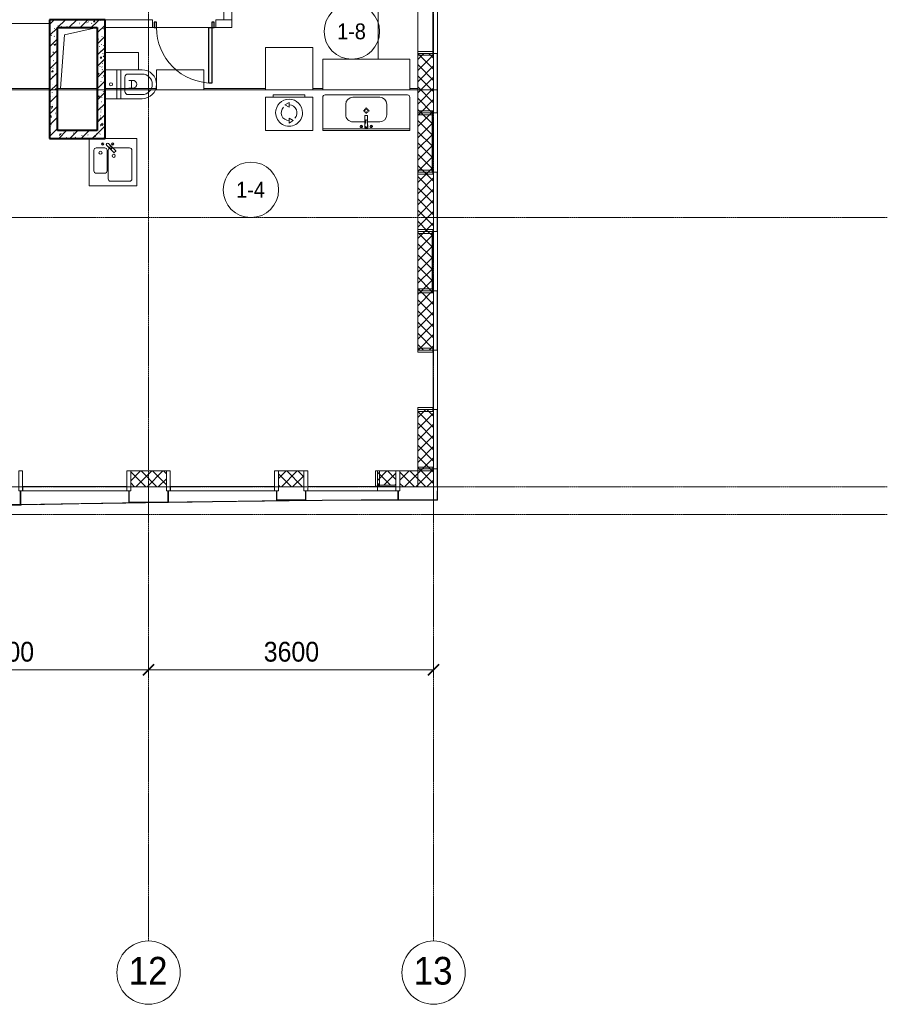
# Model space of a CAD drawing. Header units: millimetres. Extents: x 5617 to 113704, y 7718 to 156189.
# Tile 36 of 48: x 69747 to 80704, y 53364 to 65800. Entities that reach past the tile are written whole.
import ezdxf

# ---------------------------------------------------------------- set-up
doc = ezdxf.new("R2010")
doc.units = ezdxf.units.MM
doc.linetypes.add('ADSK_Линия сетки', pattern=[25, 20, -2.5, 0, -2.5])
doc.linetypes.add('Линия сетки', pattern=[25, 20, -2.5, 0, -2.5])
for name, color, linetype, lineweight in [('Двери', 7, 'Continuous', 18), ('Импосты витража', 7, 'Continuous', 18), ('Колонны', 7, 'Continuous', 18), ('Марки помещений', 7, 'Continuous', 20), ('Мебель', 7, 'Continuous', 18), ('Оси', 7, 'Continuous', 9), ('Панели витража', 7, 'Continuous', 18), ('Перекрытия', 7, 'Continuous', 18), ('Размеры', 7, 'Continuous', 9), ('Размеры-100', 7, 'Continuous', 9), ('Сантехнические приборы', 7, 'Continuous', 18), ('Стены', 7, 'Continuous', 18), ('Стены разрез', 7, 'Continuous', 40), ('Стены штриховка', 7, 'Continuous', 40), ('Форма', 7, 'Continuous', 18), ('Формообразующий элемент-перекрытие', 7, 'Continuous', 18), ('Электрооборудование', 7, 'Continuous', 18)]:
    doc.layers.add(name, color=color, linetype=linetype, lineweight=lineweight)
doc.styles.add('Arial', font='arial.ttf', dxfattribs={"width": 0.9, "height": 250})
doc.styles.add('Arial_1', font='arial.ttf', dxfattribs={"width": 0.9, "height": 350})
doc.styles.add('Arial_3', font='arial.ttf', dxfattribs={"width": 0.9, "height": 200})
doc.dimstyles.new('Основной_2_5_мм', dxfattribs={"dimscale": 304.8, "dimtxt": 255.06485, "dimasz": 0.463911, "dimexe": 0.492126, "dimexo": 0.492126, "dimgap": 0.098425, "dimtad": 1, "dimdec": 0, "dimdsep": 46, "dimtxsty": 'Arial', "dimblk1": 'OBLIQUE', "dimblk2": 'OBLIQUE', "dimsah": 1, "dimcen": 0.09, "dimdle": 0.492126, "dimazin": 2, "dimtfac": 1, "dimtdec": 4, "dimtix": 1, "dimtmove": 0, "dimatfit": 3, "dimfxl": 1, "dimtvp": 1, "dimtolj": 1, "dimtzin": 0, "dimlwd": 20, "dimlwe": 20, "dimarcsym": 2})
pattern_1 = [(50, (0, 0), (218.62117, -19.1268), [22.86, -251.46]), (355, (0, 0), (-42.2919, 229.2684), [18.288, -201.168]), (100.451, (18.22, -1.6), (176.3311, 210.13963), [19.428, -213.708]), (46.184, (0, 60.96), (325.29495, -50.4516), [34.29, -377.19]), (96.636, (27.1, 56.76), (284.883, 296.9127), [29.142, -320.562]), (351.184, (0, 60.96), (284.8858, 296.9107), [27.432, -301.752]), (21, (30.48, 45.72), (181.93753, -122.71832), [22.86, -251.46]), (326, (30.48, 45.72), (74.1622, 221.0262), [18.288, -201.168]), (71.451, (45.64, 35.5), (256.10035, 98.30526), [19.428, -213.708]), (37.5, (0, 0), (3.70639, 101.465895), [3.353, -195.377, 3.353, -200.863, -201.93]), (37.5, (0, 0), (3.70639, 101.465895), [-402.946, 3.353, -198.577]), (7.5, (0, 0), (80.18358, 120.21653), [3.353, -113.081, 3.353, -190.805, -76.962]), (7.5, (0, 0), (80.18358, 120.21653), [-310.591, 3.353, -73.609]), (327.5, (-67.97, 0), (162.70865, -6.87497), [3.353, -72.847, 3.353, -234.391, -315.468]), (327.5, (-67.97, 0), (162.70865, -6.87497), [-313.944, 3.353, -312.115]), (317.5, (-98.45, 0), (177.75468, 30.51183), [3.353, -95.707, 3.353, -154.534, -224.028]), (317.5, (-98.45, 0), (177.75468, 30.51183), [-256.946, 3.353, -220.675])]
pattern_2 = [(45, (0, 0), (-70.71068, 70.71068), [])]
pattern_3 = [(45, (0, 0), (-70.71068, 70.71068), []), (135, (0, 0), (-70.71068, -70.71068), [])]

# ---------------------------------------------------------------- blocks, each defined once
blk = doc.blocks.new('MR_Зона обслуживания - MR_Зона обслуживания-V2-МКСС_K1_L02_4_800_')
at = {"layer": 'Мебель', "color": 254, "lineweight": 9, "true_color": 0xcccccc}
for p, q in [((61, 600), (-182, 600)), ((-182, 600), (-182, 0)), ((-182, 0), (61, 0))]:
    blk.add_line(p, q, dxfattribs=at)
blk = doc.blocks.new('MR_Зона обслуживания - MR_Зона обслуживания-2560089-МКСС_K1_L02_4_800_')
at = {"layer": 'Мебель', "color": 254, "lineweight": 9, "true_color": 0xcccccc}
for p, q in [((-550, -67), (-550, -450)), ((550, -450), (550, -67)), ((-550, -450), (550, -450))]:
    blk.add_line(p, q, dxfattribs=at)
blk = doc.blocks.new('MR_Зона обслуживания - MR_Зона обслуживания-2560084-МКСС_K1_L02_4_800_')
at = {"layer": 'Мебель', "color": 254, "lineweight": 9, "true_color": 0xcccccc}
for p, q in [((108.75, 425), (-108.75, 425)), ((-108.75, 425), (-108.75, 0)), ((108.75, 0), (108.75, 425))]:
    blk.add_line(p, q, dxfattribs=at)
blk = doc.blocks.new('MR_Зона обслуживания - MR_Зона обслуживания-2560093-МКСС_K1_L02_4_800_')
at = {"layer": 'Мебель', "color": 254, "lineweight": 9, "true_color": 0xcccccc}
for p, q in [((-300, -47), (-300, -580)), ((300, -580), (300, -47)), ((-300, -580), (300, -580))]:
    blk.add_line(p, q, dxfattribs=at)
blk = doc.blocks.new('A_DOR_Door - Вн_3_Одинарная_800x2100-2782840-МКСС_K1_L02_4_800_')
at = {"layer": 'Двери', "color": 254, "lineweight": 30, "true_color": 0xcccccc}
for p, q in [((-350, 50), (-350, 750)), ((-350, 750), (-310, 750)), ((-350, 50), (-350, 750)), ((-310, 750), (-310, 50)), ((-380, 50), (-380, -20)), ((-350, 50), (-380, 50)), ((-310, 50), (-350, 50)), ((-350, -20), (-350, 50)), ((380, 50), (350, 50)), ((350, 50), (350, -20)), ((380, -20), (380, 50)), ((-380, -20), (-350, -20)), ((350, -20), (380, -20))]:
    blk.add_line(p, q, dxfattribs=at)
at = {"layer": 'Двери', "color": 254, "lineweight": 9, "true_color": 0xe5e5e5}
blk.add_arc((-350, 50), 700, 360, 90, dxfattribs=at)
blk = doc.blocks.new('MR_Унитаз напольный - Санузел с ванной-2560082-МКСС_K1_L02_4_800_')
at = {"layer": 'Сантехнические приборы', "color": 253, "true_color": 0xaaaaaa}
for p, q in [((-182.5, 0), (-182.5, 267.5)), ((-130, 267.5), (-130, 90)), ((130, 90), (130, 267.5)), ((182.5, 267.5), (182.5, 0)), ((-50, 150), (-50, 100)), ((-50, 135), (50, 135)), ((50, 100), (50, 150)), ((182.5, 0), (-182.5, 0)), ((-182.5, -50), (-182.5, 0)), ((-182.5, 0), (182.5, 0)), ((-90, 50), (90, 50)), ((182.5, 0), (182.5, -50)), ((-182.5, -50), (182.5, -50)), ((-182.5, -200), (-182.5, -50)), ((182.5, -50), (-182.5, -50)), ((182.5, -50), (182.5, -200)), ((182.5, -200), (-182.5, -200))]:
    blk.add_line(p, q, dxfattribs=at)
for centre, radius, start, end in [((0, 267.5), 182.5, 0, 180), ((0, 267.5), 130, 360, 180), ((0, 150), 50, 360, 180), ((-90, 90), 40, 180, 270), ((90, 90), 40, 270, 360), ((0, -125), 20, 360, 180), ((0, -125), 20, 180, 360)]:
    blk.add_arc(centre, radius, start, end, dxfattribs=at)
blk = doc.blocks.new('MR_Тумба-Умывальник с зеркалом - Тумба-умывальник_1100-2560088-МКСС_K1_L02_4_800_')
at = {"layer": 'Сантехнические приборы', "color": 253, "true_color": 0xaaaaaa}
for p, q in [((-550, 0), (-550, -420)), ((550, 0), (-550, 0)), ((550, -420), (550, 0)), ((-550, -20), (550, -20)), ((-17, -110), (-170, -110)), ((-70, -40), (-56, -66)), ((20, -33), (-20, -33)), ((-20, -33), (-20, -73)), ((-20, -73), (-17, -73)), ((-17, -60), (-17, -73)), ((-17, -73), (-17, -188)), ((17, -73), (17, -60)), ((17, -188), (17, -73)), ((17, -73), (20, -73)), ((170, -110), (17, -110)), ((20, -73), (20, -33)), ((70, -40), (56, -66)), ((-260, -200), (-260, -330)), ((-14, -191), (14, -191)), ((0, -210), (0, -240)), ((260, -330), (260, -200)), ((-10, -250), (-40, -250)), ((0, -290), (0, -260)), ((40, -250), (10, -250)), ((-520, -450), (520, -450)), ((-170, -420), (170, -420))]:
    blk.add_line(p, q, dxfattribs=at)
for centre, radius, start, end in [((-170, -200), 90, 90, 180), ((-63, -53), 15, 360, 180), ((-63, -53), 15, 180, 360), ((0, -60), 17, 360, 180), ((-218, -130), 209, 1.5946, 15.8177), ((0, -124), 9.19, 180, 360), ((218, -130), 209, 164.1823, 178.4054), ((63, -53), 15, 360, 180), ((63, -53), 15, 180, 360), ((170, -200), 90, 360, 90), ((0, -250), 25, 0, 180), ((-14, -188), 3, 180, 270), ((-14, -188), 3, 195, 255), ((14, -188), 3, 270, 0), ((14, -188), 3, 285, 345), ((-170, -330), 90, 180, 270), ((0, -250), 25, 180, 0), ((170, -330), 90, 270, 360), ((-520, -420), 30, 180, 270), ((520, -420), 30, 270, 360)]:
    blk.add_arc(centre, radius, start, end, dxfattribs=at)
blk = doc.blocks.new('MR_Стиральная машина - Стиральная машина_450-2498975-МКСС_K1_L02_4_800_')
at = {"layer": 'Электрооборудование', "color": 253, "true_color": 0xaaaaaa}
for p, q in [((300, 0), (-300, 0)), ((-300, 0), (-300, -420)), ((300, -420), (300, 0)), ((0, -95), (-52, -125)), ((0, -155), (0, -95)), ((-52, -125), (0, -155)), ((0, -295), (0, -355)), ((52, -325), (0, -295)), ((0, -355), (52, -325)), ((-300, -420), (300, -420)), ((-200, -420), (-200, -450)), ((-200, -450), (200, -450)), ((200, -450), (200, -420))]:
    blk.add_line(p, q, dxfattribs=at)
for radius, start, end in [(170, 360, 180), (170, 180, 360), (100, 135, 270), (100, 315, 90)]:
    blk.add_arc((0, -225), radius, start, end, dxfattribs=at)
blk = doc.blocks.new('MR_Мойка - Кухонная мойка-2498983-МКСС_K1_L02_4_800_')
at = {"layer": 'Сантехнические приборы', "color": 253, "true_color": 0xaaaaaa}
for p, q in [((-300, 50), (-300, -550)), ((-300, 50), (-300, -550)), ((300, 50), (-300, 50)), ((300, -550), (300, 50)), ((-240, -100), (-240, -360)), ((-104, -70), (-210, -70)), ((-137, -7), (-123, -33)), ((-79, -39), (-70, -48)), ((-74, -360), (-74, -100)), ((-70, -48), (11, -129)), ((-60, -100), (-60, -460)), ((-46, -24), (-55, -15)), ((35, -105), (-46, -24)), ((3, -7), (-11, -33)), ((210, -70), (0, -70)), ((16, -129), (35, -110)), ((240, -460), (240, -100)), ((-210, -390), (-104, -390)), ((-30, -490), (210, -490)), ((-300, -550), (300, -550))]:
    blk.add_line(p, q, dxfattribs=at)
for centre, radius, start, end in [((-210, -100), 30, 90, 180), ((-157, -130), 20, 360, 180), ((-130, -20), 15, 360, 180), ((-130, -20), 15, 180, 360), ((-104, -100), 30, 360, 90), ((-67, -27), 17, 45, 225), ((-171, -230), 209, 46.5946, 60.8177), ((-30, -100), 30, 118.5511, 180), ((136, 78), 209, 209.1823, 223.4054), ((-22, -72), 9.19, 225, 45), ((-4, -20), 15, 360, 180), ((-4, -20), 15, 180, 360), ((33, -107), 3, 315, 45), ((33, -107), 3, 315, 45), ((210, -100), 30, 360, 90), ((-157, -130), 20, 180, 360), ((10, -170), 20, 360, 180), ((10, -170), 20, 180, 360), ((14, -127), 3, 225, 315), ((14, -127), 3, 225, 315), ((-210, -360), 30, 180, 270), ((-104, -360), 30, 270, 360), ((-30, -460), 30, 180, 270), ((210, -460), 30, 270, 360)]:
    blk.add_arc(centre, radius, start, end, dxfattribs=at)
blk = doc.blocks.new('135_SLK_K1_AR_rvt-1-МКСС_K1_L02_4_800_')
at = {"layer": 'Стены разрез', "lineweight": 9, "true_color": 0xcccccc}
h = blk.add_hatch(dxfattribs=at)
h.set_pattern_fill('FP_1', color=254, style=0, pattern_type=2)
h.set_pattern_definition(pattern_1)
h.paths.add_polyline_path([(53300, 65700), (53300, 65800), (52700, 65800), (52700, 65700), (52800, 65700)])
h = blk.add_hatch(dxfattribs=at)
h.set_pattern_fill('FP_2', color=254, style=0, pattern_type=2)
h.set_pattern_definition(pattern_2)
h.paths.add_polyline_path([(53300, 65700), (53300, 65800), (52700, 65800), (52700, 65700), (52800, 65700)])
h = blk.add_hatch(dxfattribs=at)
h.set_pattern_fill('FP_1', color=254, style=0, pattern_type=2)
h.set_pattern_definition(pattern_1)
h.paths.add_polyline_path([(53357, 64300), (53400, 64300), (53400, 65800), (53300, 65800), (53300, 64300), (53356, 64300)])
h = blk.add_hatch(dxfattribs=at)
h.set_pattern_fill('FP_2', color=254, style=0, pattern_type=2)
h.set_pattern_definition(pattern_2)
h.paths.add_polyline_path([(53357, 64300), (53400, 64300), (53400, 65800), (53300, 65800), (53300, 64300), (53356, 64300)])
h = blk.add_hatch(dxfattribs=at)
h.set_pattern_fill('FP_1', color=254, style=0, pattern_type=2)
h.set_pattern_definition(pattern_1)
h.paths.add_polyline_path([(52800, 64300), (52800, 65700), (52700, 65700), (52700, 64300)])
h = blk.add_hatch(dxfattribs=at)
h.set_pattern_fill('FP_2', color=254, style=0, pattern_type=2)
h.set_pattern_definition(pattern_2)
h.paths.add_polyline_path([(52800, 64300), (52800, 65700), (52700, 65700), (52700, 64300)])
h = blk.add_hatch(dxfattribs=at)
h.set_pattern_fill('FP_1', color=254, style=0, pattern_type=2)
h.set_pattern_definition(pattern_1)
h.paths.add_polyline_path([(53260, 64300), (53300, 64300), (53300, 64400), (52800, 64400), (52800, 64300), (53214, 64300)])
h = blk.add_hatch(dxfattribs=at)
h.set_pattern_fill('FP_2', color=254, style=0, pattern_type=2)
h.set_pattern_definition(pattern_2)
h.paths.add_polyline_path([(53260, 64300), (53300, 64300), (53300, 64400), (52800, 64400), (52800, 64300), (53214, 64300)])
at = {"color": 254, "lineweight": 18, "true_color": 0xcccccc}
for p, q in [((52887, 65608), (53300, 65700)), ((52838, 64930), (52887, 65608))]:
    blk.add_line(p, q, dxfattribs=at)
at = {"layer": 'Перекрытия', "color": 254, "true_color": 0xcccccc}
for p, q in [((56850, 65300), (56850, 66800)), ((54020, 65700), (54000, 65700)), ((54000, 65700), (54020, 65700)), ((54710, 65700), (54050, 65700)), ((54050, 65700), (54710, 65700)), ((54800, 65700), (54780, 65700)), ((54780, 65700), (54800, 65700))]:
    blk.add_line(p, q, dxfattribs=at)
at = {"layer": 'Стены', "color": 254, "true_color": 0xcccccc}
for p, q in [((54900, 65800), (54900, 67170)), ((55000, 67170), (55000, 65800)), ((53400, 65800), (54000, 65800)), ((54000, 65700), (54000, 65800)), ((54800, 65800), (55000, 65800)), ((54800, 65800), (54800, 65700)), ((55000, 65800), (54900, 65800)), ((55000, 65700), (55000, 65800)), ((52700, 65750), (49850, 65750)), ((49850, 65750), (52700, 65750)), ((54000, 65700), (53400, 65700)), ((55000, 65700), (54800, 65700))]:
    blk.add_line(p, q, dxfattribs=at)
at = {"layer": 'Стены разрез', "color": 254, "true_color": 0xcccccc}
for p, q in [((53300, 65800), (52700, 65800)), ((52700, 65800), (52700, 65700)), ((53400, 65800), (53300, 65800)), ((53400, 64300), (53400, 65800)), ((52700, 65700), (52700, 64300)), ((52800, 65700), (53300, 65700)), ((52800, 64400), (52800, 65700)), ((53300, 65700), (53300, 64400)), ((52700, 64300), (52800, 64300)), ((53300, 64400), (52800, 64400)), ((52800, 64300), (53300, 64300)), ((53300, 64300), (53400, 64300))]:
    blk.add_line(p, q, dxfattribs=at)
at = {"layer": 'Двери', "color": 254, "lineweight": 18, "true_color": 0xcccccc, "rotation": 180}
blk.add_blockref('A_DOR_Door - Вн_3_Одинарная_800x2100-2782840-МКСС_K1_L02_4_800_', (54400, 65750), dxfattribs=at)
at = {"layer": 'Мебель', "color": 254, "lineweight": 18, "true_color": 0xcccccc}
for name, p, rotation in [('MR_Зона обслуживания - MR_Зона обслуживания-2560093-МКСС_K1_L02_4_800_', (55725, 64870), 180), ('MR_Зона обслуживания - MR_Зона обслуживания-2560084-МКСС_K1_L02_4_800_', (53400, 65275), 269.9999999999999), ('MR_Зона обслуживания - MR_Зона обслуживания-2560089-МКСС_K1_L02_4_800_', (56700, 64850), 180), ('MR_Зона обслуживания - MR_Зона обслуживания-V2-МКСС_K1_L02_4_800_', (54050, 64984), 269.9999999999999)]:
    blk.add_blockref(name, p, dxfattribs=dict(at, rotation=rotation))
at = {"layer": 'Сантехнические приборы', "color": 253, "lineweight": 18, "true_color": 0xaaaaaa}
for name, p, rotation in [('MR_Унитаз напольный - Санузел с ванной-2560082-МКСС_K1_L02_4_800_', (53600, 64984), 269.9999999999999), ('MR_Тумба-Умывальник с зеркалом - Тумба-умывальник_1100-2560088-МКСС_K1_L02_4_800_', (56700, 64400), 180)]:
    blk.add_blockref(name, p, dxfattribs=dict(at, rotation=rotation))
blk.add_blockref('MR_Мойка - Кухонная мойка-2498983-МКСС_K1_L02_4_800_', (53500, 64250), dxfattribs=at)
at = {"layer": 'Электрооборудование', "color": 253, "lineweight": 18, "true_color": 0xaaaaaa, "rotation": 180}
blk.add_blockref('MR_Стиральная машина - Стиральная машина_450-2498975-МКСС_K1_L02_4_800_', (55725, 64400), dxfattribs=at)
blk = doc.blocks.new('Rectangular Mullion - R_InvisibleFrame_50Wx250H-6862386-МКСС_K1_L02_4_800_')
at = {"layer": 'Импосты витража', "color": 254, "lineweight": 5, "true_color": 0xcccccc}
for p, q in [((-25, 60), (-25, 250)), ((-25, 250), (25, 250)), ((25, 250), (25, 60)), ((25, 60), (-25, 60))]:
    blk.add_line(p, q, dxfattribs=at)
blk = doc.blocks.new('Rectangular Mullion - R_InvisibleFrame_50Wx250H-6862383-МКСС_K1_L02_4_800_')
at = {"layer": 'Импосты витража', "color": 254, "lineweight": 5, "true_color": 0xcccccc}
for p, q in [((57350.002103, 66100), (57350.002103, 65400)), ((57540.002103, 66100), (57540.002103, 65400))]:
    blk.add_line(p, q, dxfattribs=at)
blk = doc.blocks.new('System Panel - A_PAN_Glass_Окно-6862494-МКСС_K1_L02_4_800_')
at = {"layer": 'Панели витража', "color": 254, "lineweight": 5, "true_color": 0xcccccc}
for p, q in [((375, 0), (-375, 0)), ((-375, 0), (-375, -55)), ((-375, -55), (375, -55)), ((375, -55), (375, 0))]:
    blk.add_line(p, q, dxfattribs=at)
blk = doc.blocks.new('System Panel - A_PAN_Glass-7449969-МКСС_K1_L02_4_800_')
at = {"layer": 'Панели витража', "color": 254, "lineweight": 5, "true_color": 0xcccccc}
for p, q in [((440, 0), (-440, 0)), ((-440, 0), (-440, -55)), ((440, -55), (440, 0)), ((-440, -55), (440, -55))]:
    blk.add_line(p, q, dxfattribs=at)
blk = doc.blocks.new('Rectangular Mullion - R_InvisibleFrame_50Wx250H-7449964-МКСС_K1_L02_4_800_')
at = {"layer": 'Импосты витража', "color": 254, "lineweight": 5, "true_color": 0xcccccc}
for p, q in [((-25, 60), (-25, 250)), ((-25, 250), (25, 250)), ((25, 250), (25, 60)), ((25, 60), (-25, 60))]:
    blk.add_line(p, q, dxfattribs=at)
blk = doc.blocks.new('System Panel - A_PAN_Glass-7449970-МКСС_K1_L02_4_800_')
at = {"layer": 'Панели витража', "color": 254, "lineweight": 5, "true_color": 0xcccccc}
for p, q in [((657.5, 0), (-657.5, 0)), ((-657.5, 0), (-657.5, -55)), ((657.5, -55), (657.5, 0)), ((-657.5, -55), (657.5, -55))]:
    blk.add_line(p, q, dxfattribs=at)
blk = doc.blocks.new('Rectangular Mullion - R_StandardFrame_50Wx250H-V22-МКСС_K1_L02_4_800_')
at = {"layer": 'Импосты витража', "color": 254, "lineweight": 5, "true_color": 0xcccccc}
for p, q in [((-25, 0), (-25, 250)), ((-25, 250), (25, 250)), ((25, 250), (25, 0)), ((0, 0), (-25, 0)), ((25, 0), (5, 0))]:
    blk.add_line(p, q, dxfattribs=at)
blk = doc.blocks.new('Rectangular Mullion - R_StandardFrame_50Wx250H-7449967-МКСС_K1_L02_4_800_')
at = {"layer": 'Импосты витража', "color": 254, "lineweight": 5, "true_color": 0xcccccc}
for p, q in [((-25, 0), (-25, 250)), ((-25, 250), (25, 250)), ((25, 250), (25, 0)), ((-5, 0), (-25, 0)), ((25, 0), (0, 0))]:
    blk.add_line(p, q, dxfattribs=at)
blk = doc.blocks.new('A_SLK_PAN_Type1 - Прямой тип панели-6617300-МКСС_K1_L02_4_800_')
at = {"layer": 'Колонны', "color": 254, "lineweight": 5, "true_color": 0xcccccc}
for p, q in [((-245, 0), (-250, 0)), ((-250, 0), (-250, -150)), ((-245, -145), (-245, 0)), ((245, 0), (245, -145)), ((250, 0), (245, 0)), ((250, -150), (250, 0)), ((-250, -150), (250, -150)), ((245, -145), (-245, -145))]:
    blk.add_line(p, q, dxfattribs=at)
blk = doc.blocks.new('A_SLK_PAN_Type1 - Прямой тип панели-6054273-МКСС_K1_L02_4_800_')
at = {"layer": 'Колонны', "color": 254, "lineweight": 5, "true_color": 0xcccccc}
for p, q in [((-245, 0), (-250, 0)), ((-250, 0), (-250, -120)), ((-245, -115), (-245, 0)), ((245, 0), (245, -115)), ((250, 0), (245, 0)), ((250, -120), (250, 0)), ((-250, -120), (250, -120)), ((245, -115), (-245, -115))]:
    blk.add_line(p, q, dxfattribs=at)
blk = doc.blocks.new('A_SLK_PAN_Type1 - Прямой тип панели-6617306-МКСС_K1_L02_4_800_')
at = {"layer": 'Колонны', "color": 254, "lineweight": 5, "true_color": 0xcccccc}
for p, q in [((-180, 0), (-185, 0)), ((-185, 0), (-185, -180)), ((-180, -175), (-180, 0)), ((180, 0), (180, -175)), ((185, 0), (180, 0)), ((185, -180), (185, 0)), ((-185, -180), (185, -180)), ((180, -175), (-180, -175))]:
    blk.add_line(p, q, dxfattribs=at)
blk = doc.blocks.new('A_SLK_PAN_Type1 - Прямой тип панели-6617307-МКСС_K1_L02_4_800_')
at = {"layer": 'Колонны', "color": 254, "lineweight": 5, "true_color": 0xcccccc}
for p, q in [((-180, 0), (-185, 0)), ((-185, 0), (-185, -120)), ((-180, -115), (-180, 0)), ((180, 0), (180, -115)), ((185, 0), (180, 0)), ((185, -120), (185, 0)), ((-185, -120), (185, -120)), ((180, -115), (-180, -115))]:
    blk.add_line(p, q, dxfattribs=at)
blk = doc.blocks.new('A_OGR_PAN_Отлив - A_OGR_PAN_Отлив-5583344-МКСС_K1_L02_4_800_')
at = {"layer": 'Колонны', "color": 254, "lineweight": 5, "true_color": 0xcccccc}
blk.add_line((313, 120), (-582, 120), dxfattribs=at)
blk = doc.blocks.new('Rectangular Mullion - R_StandardFrame_50Wx250H-V42-МКСС_K1_L02_4_800_')
at = {"layer": 'Импосты витража', "color": 254, "lineweight": 5, "true_color": 0xcccccc}
for p, q in [((-25, 0), (-25, 250)), ((-25, 250), (25, 250)), ((25, 250), (25, 0)), ((-5, 0), (-25, 0)), ((25, 0), (0, 0))]:
    blk.add_line(p, q, dxfattribs=at)
blk = doc.blocks.new('135_SLK_K1_AR_FCD_rvt-1-МКСС_K1_L02_4_800_')
at = {"layer": 'Стены разрез', "lineweight": 5, "true_color": 0xcccccc}
h = blk.add_hatch(dxfattribs=at)
h.set_pattern_fill('FP_4', color=254, style=0, pattern_type=2)
h.set_pattern_definition(pattern_3)
h.paths.add_polyline_path([(57352, 64625), (57550, 64625), (57550, 65375), (57350, 65375), (57350, 64625)])
h = blk.add_hatch(dxfattribs=at)
h.set_pattern_fill('FP_4', color=254, style=0, pattern_type=2)
h.set_pattern_definition(pattern_3)
h.paths.add_polyline_path([(57530, 63875), (57530, 64625), (57350, 64625), (57350, 63875)])
h = blk.add_hatch(dxfattribs=at)
h.set_pattern_fill('FP_4', color=254, style=0, pattern_type=2)
h.set_pattern_definition(pattern_3)
h.paths.add_polyline_path([(57550, 63125), (57550, 63875), (57350, 63875), (57350, 63125)])
h = blk.add_hatch(dxfattribs=at)
h.set_pattern_fill('FP_4', color=254, style=0, pattern_type=2)
h.set_pattern_definition(pattern_3)
h.paths.add_polyline_path([(57530, 62375), (57530, 63125), (57350, 63125), (57350, 62375)])
h = blk.add_hatch(dxfattribs=at)
h.set_pattern_fill('FP_4', color=254, style=0, pattern_type=2)
h.set_pattern_definition(pattern_3)
h.paths.add_polyline_path([(57350, 61625), (57550, 61625), (57550, 62375), (57350, 62375)])
h = blk.add_hatch(dxfattribs=at)
h.set_pattern_fill('FP_4', color=254, style=0, pattern_type=2)
h.set_pattern_definition(pattern_3)
h.paths.add_polyline_path([(57550, 60125), (57550, 60875), (57350, 60875), (57350, 60125)])
h = blk.add_hatch(dxfattribs=at)
h.set_pattern_fill('FP_4', color=254, style=0, pattern_type=2)
h.set_pattern_definition(pattern_3)
h.paths.add_polyline_path([(53725, 59900), (54175, 59900), (54175, 60100), (53725, 60100)])
h = blk.add_hatch(dxfattribs=at)
h.set_pattern_fill('FP_4', color=254, style=0, pattern_type=2)
h.set_pattern_definition(pattern_3)
h.paths.add_polyline_path([(55590, 59900), (55910, 59900), (55910, 60100), (55590, 60100)])
h = blk.add_hatch(dxfattribs=at)
h.set_pattern_fill('FP_4', color=254, style=0, pattern_type=2)
h.set_pattern_definition(pattern_3)
h.paths.add_polyline_path([(56840, 59920), (57075, 59920), (57075, 60100), (56840, 60100)])
h = blk.add_hatch(dxfattribs=at)
h.set_pattern_fill('FP_4', color=254, style=0, pattern_type=2)
h.set_pattern_definition(pattern_3)
h.paths.add_polyline_path([(57125, 59900), (57350, 59900), (57350, 60100), (57125, 60100)])
h = blk.add_hatch(dxfattribs=at)
h.set_pattern_fill('FP_4', color=254, style=0, pattern_type=2)
h.set_pattern_definition(pattern_3)
h.paths.add_polyline_path([(57550, 59900), (57550, 60125), (57350, 60125), (57350, 59900)])
at = {"layer": 'Стены разрез', "color": 254, "lineweight": 9, "true_color": 0xcccccc}
for p, q in [((57350, 65375), (57350, 64625)), ((57600, 65375), (57350, 65375)), ((57600, 64625), (57600, 65375)), ((57350, 64625), (57600, 64625)), ((57350, 64625), (57350, 63875)), ((57600, 64625), (57350, 64625)), ((57600, 63875), (57600, 64625)), ((57350, 63875), (57350, 63125)), ((57600, 63875), (57350, 63875)), ((57350, 63875), (57600, 63875)), ((57600, 63125), (57600, 63875)), ((57350, 63125), (57600, 63125)), ((57350, 63125), (57350, 62375)), ((57600, 63125), (57350, 63125)), ((57600, 62375), (57600, 63125)), ((57350, 62375), (57350, 61625)), ((57600, 62375), (57350, 62375)), ((57350, 62375), (57600, 62375)), ((57600, 61625), (57600, 62375)), ((57350, 61625), (57600, 61625)), ((57350, 60875), (57350, 60125)), ((57600, 60875), (57350, 60875)), ((57600, 60125), (57600, 60875)), ((54175, 60100), (53725, 60100)), ((53725, 60100), (53725, 59900)), ((54175, 59900), (54175, 60100)), ((55910, 60100), (55590, 60100)), ((55590, 60100), (55590, 59900)), ((55910, 59900), (55910, 60100)), ((57075, 60100), (56840, 60100)), ((56840, 60100), (56840, 59850)), ((57075, 59850), (57075, 60100)), ((57350, 60100), (57125, 60100)), ((57125, 60100), (57125, 59900)), ((57350, 60125), (57600, 60125)), ((57350, 60125), (57350, 60100)), ((57600, 60125), (57350, 60125)), ((57600, 59900), (57600, 60125)), ((53725, 59900), (54175, 59900)), ((55590, 59900), (55910, 59900)), ((56840, 59850), (57075, 59850)), ((57125, 59900), (57350, 59900)), ((57350, 59900), (57600, 59900))]:
    blk.add_line(p, q, dxfattribs=at)
at = {"layer": 'Стены штриховка', "color": 254, "lineweight": 9, "true_color": 0xcccccc}
for p, q in [((57550, 64625), (57550, 65375)), ((57595, 64625), (57595, 65375)), ((57530, 63875), (57530, 64625)), ((57545, 63875), (57545, 64625)), ((57550, 63125), (57550, 63875)), ((57595, 63125), (57595, 63875)), ((57530, 62375), (57530, 63125)), ((57545, 62375), (57545, 63125)), ((57550, 61625), (57550, 62375)), ((57595, 61625), (57595, 62375)), ((57550, 60125), (57550, 60875)), ((57595, 60125), (57595, 60875)), ((57350, 59900), (57350, 60100)), ((57350, 60100), (57350, 59900)), ((57550, 59900), (57550, 60125)), ((57595, 59900), (57595, 60125)), ((56840, 59920), (57075, 59920)), ((56840, 59905), (57075, 59905))]:
    blk.add_line(p, q, dxfattribs=at)
at = {"layer": 'Форма', "color": 254, "lineweight": 5, "true_color": 0xcccccc}
for p, q in [((52700, 64930), (44875, 64930)), ((53300, 64930), (52800, 64930)), ((54050, 64930), (53400, 64930)), ((55425, 64930), (54650, 64930)), ((56150, 64930), (56025, 64930)), ((57350, 64930), (57250, 64930))]:
    blk.add_line(p, q, dxfattribs=at)
at = {"layer": 'Форма', "color": 254, "lineweight": 9, "true_color": 0xcccccc}
for p, q in [((57600, 64913), (39500, 64913)), ((57600, 59850), (57600, 64913))]:
    blk.add_line(p, q, dxfattribs=at)
for points, knots in [([(52335, 59675), (52675, 59680), (53066, 59687), (53507, 59694), (53634, 59696), (53735, 59697), (53820, 59699), (53880, 59699), (53915, 59700)], [-0.12145321, -0.12145321, -0.12145321, -0.12145321, -0.0979021, -0.09440559, -0.09090909, -0.08916084, -0.08741259, -0.0850126, -0.0850126, -0.0850126, -0.0850126]), ([(54200, 59704), (54222, 59705), (54269, 59705), (54341, 59706), (54417, 59708), (54493, 59709), (54568, 59710), (54644, 59711), (54720, 59712), (54796, 59713), (54872, 59714), (54947, 59715), (55023, 59716), (55099, 59717), (55175, 59718), (55251, 59719), (55326, 59720), (55402, 59721), (55478, 59722), (55554, 59723), (55629, 59724), (55705, 59725), (55768, 59725), (55819, 59726), (55870, 59727), (55933, 59727), (55996, 59728), (56046, 59729), (56084, 59729), (56122, 59729), (56173, 59730), (56236, 59730), (56299, 59731), (56349, 59731), (56387, 59732), (56425, 59732), (56463, 59732), (56501, 59733), (56539, 59733), (56577, 59733), (56614, 59733), (56646, 59734), (56672, 59734), (56691, 59734), (56710, 59734), (56735, 59734), (56767, 59734), (56804, 59734), (56842, 59735), (56879, 59735), (56917, 59735), (56949, 59735), (56975, 59735), (56994, 59735), (57013, 59735), (57038, 59735), (57067, 59735), (57089, 59735), (57099, 59735)], [-0.07843013, -0.07843013, -0.07843013, -0.07843013, -0.07692308, -0.07517483, -0.07342657, -0.07167832, -0.06993007, -0.06818182, -0.06643357, -0.06468531, -0.06293706, -0.06118881, -0.05944056, -0.05769231, -0.05594406, -0.0541958, -0.05244755, -0.0506993, -0.04895105, -0.0472028, -0.04545455, -0.04370629, -0.04195804, -0.04108392, -0.04020979, -0.03846154, -0.03671329, -0.03583916, -0.03496503, -0.03409091, -0.03321678, -0.03146853, -0.02972028, -0.02884615, -0.02797203, -0.0270979, -0.02622378, -0.02534965, -0.02447552, -0.0236014, -0.02272727, -0.02185315, -0.02141608, -0.02097902, -0.02054196, -0.0201049, -0.01923077, -0.01835664, -0.01748252, -0.01660839, -0.01573427, -0.01486014, -0.01442308, -0.01398601, -0.01354895, -0.01311189, -0.01223776, -0.01153792, -0.01153792, -0.01153792, -0.01153792])]:
    blk.add_open_spline(points, degree=3, knots=knots, dxfattribs=at)
at = {"layer": 'Форма', "color": 254, "lineweight": 5, "true_color": 0xcccccc}
for points in [[(52335, 59674), (52910, 59683), (53450, 59692), (53950, 59700)], [(54201, 59704), (54990, 59716), (55670, 59725), (56218, 59730)]]:
    blk.add_open_spline(points, degree=3, dxfattribs=at)
at = {"layer": 'Формообразующий элемент-перекрытие', "color": 254, "lineweight": 5, "true_color": 0xcccccc}
for p, q in [((44875, 64930), (52700, 64930)), ((52800, 64930), (53300, 64930)), ((53400, 64930), (54050, 64930)), ((54650, 64930), (55425, 64930)), ((56025, 64930), (56150, 64930)), ((57250, 64930), (57350, 64930))]:
    blk.add_line(p, q, dxfattribs=at)
for points in [[(53616, 59695), (53563, 59694), (53509, 59693), (53455, 59692)], [(53912, 59699), (53857, 59699), (53802, 59698), (53747, 59697)], [(54205, 59704), (54203, 59704), (54202, 59704), (54200, 59704)], [(54499, 59708), (54441, 59707), (54382, 59707), (54323, 59706)], [(54810, 59713), (54743, 59712), (54675, 59711), (54607, 59710)], [(55164, 59718), (55072, 59716), (54980, 59715), (54888, 59714)], [(55440, 59721), (55366, 59720), (55293, 59719), (55219, 59718)], [(55742, 59725), (55668, 59724), (55595, 59723), (55521, 59722)], [(56060, 59728), (55972, 59728), (55883, 59727), (55795, 59726)], [(56115, 59729), (56099, 59729), (56083, 59729), (56067, 59729)], [(56224, 59730), (56188, 59730), (56153, 59729), (56117, 59729)], [(52400, 59675), (52378, 59675), (52357, 59674), (52335, 59674)], [(52710, 59680), (52661, 59679), (52613, 59678), (52564, 59678)], [(53016, 59685), (52966, 59684), (52916, 59683), (52866, 59683)], [(53318, 59690), (53266, 59689), (53214, 59688), (53162, 59688)]]:
    blk.add_open_spline(points, degree=3, dxfattribs=at)
at = {"layer": 'Импосты витража', "color": 254, "lineweight": 5, "true_color": 0xcccccc}
blk.add_blockref('Rectangular Mullion - R_InvisibleFrame_50Wx250H-6862383-МКСС_K1_L02_4_800_', (0, 0), dxfattribs=at)
at = {"layer": 'Импосты витража', "color": 254, "lineweight": 5, "true_color": 0xcccccc, "extrusion": (0, 0, -1), "rotation": 270.0000000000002}
for p in [(-57600, 65375), (-57600, 64625), (-57600, 63875), (-57600, 63125), (-57600, 62375), (-57600, 61625), (-57600, 60875), (-57600, 60125)]:
    blk.add_blockref('Rectangular Mullion - R_InvisibleFrame_50Wx250H-6862386-МКСС_K1_L02_4_800_', p, dxfattribs=at)
at = {"layer": 'Импосты витража', "color": 254, "lineweight": 5, "true_color": 0xcccccc, "extrusion": (0, 0, -1)}
for name, p in [('Rectangular Mullion - R_StandardFrame_50Wx250H-V22-МКСС_K1_L02_4_800_', (-52335, 59850)), ('Rectangular Mullion - R_StandardFrame_50Wx250H-7449967-МКСС_K1_L02_4_800_', (-53700, 59850)), ('Rectangular Mullion - R_StandardFrame_50Wx250H-V22-МКСС_K1_L02_4_800_', (-54200, 59850)), ('Rectangular Mullion - R_StandardFrame_50Wx250H-7449967-МКСС_K1_L02_4_800_', (-55565, 59850)), ('Rectangular Mullion - R_StandardFrame_50Wx250H-V22-МКСС_K1_L02_4_800_', (-55935, 59850)), ('Rectangular Mullion - R_InvisibleFrame_50Wx250H-7449964-МКСС_K1_L02_4_800_', (-56840, 59850)), ('Rectangular Mullion - R_StandardFrame_50Wx250H-V42-МКСС_K1_L02_4_800_', (-57100, 59850))]:
    blk.add_blockref(name, p, dxfattribs=at)
at = {"layer": 'Колонны', "color": 254, "lineweight": 5, "true_color": 0xcccccc}
for name, p in [('A_SLK_PAN_Type1 - Прямой тип панели-6617306-МКСС_K1_L02_4_800_', (52150, 59850)), ('A_SLK_PAN_Type1 - Прямой тип панели-6617300-МКСС_K1_L02_4_800_', (53950, 59850)), ('A_SLK_PAN_Type1 - Прямой тип панели-6617307-МКСС_K1_L02_4_800_', (55750, 59850)), ('A_SLK_PAN_Type1 - Прямой тип панели-6054273-МКСС_K1_L02_4_800_', (57350, 59850))]:
    blk.add_blockref(name, p, dxfattribs=at)
at = {"layer": 'Колонны', "color": 254, "lineweight": 5, "true_color": 0xcccccc, "rotation": 180}
blk.add_blockref('A_OGR_PAN_Отлив - A_OGR_PAN_Отлив-5583344-МКСС_K1_L02_4_800_', (56518, 59850), dxfattribs=at)
at = {"layer": 'Панели витража', "color": 254, "lineweight": 5, "true_color": 0xcccccc}
for name, p, rotation in [('System Panel - A_PAN_Glass_Окно-6862494-МКСС_K1_L02_4_800_', (57600, 65750), 269.9999999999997), ('System Panel - A_PAN_Glass_Окно-6862494-МКСС_K1_L02_4_800_', (57600, 61250), 269.9999999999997), ('System Panel - A_PAN_Glass-7449970-МКСС_K1_L02_4_800_', (53018, 59850), 180), ('System Panel - A_PAN_Glass-7449970-МКСС_K1_L02_4_800_', (54883, 59850), 180), ('System Panel - A_PAN_Glass-7449969-МКСС_K1_L02_4_800_', (56400, 59850), 180)]:
    blk.add_blockref(name, p, dxfattribs=dict(at, rotation=rotation))
blk = doc.blocks.new('Ось сетки - Круг_Ø8 мм-6577-МКСС_K1_L02_4_800_')
at = {"layer": 'Оси', "lineweight": 20}
for start, end in [(360, 180), (180, 360)]:
    blk.add_arc((0, 0), 4, start, end, dxfattribs=at)
blk = doc.blocks.new('050_Марка_Помещение - Номер-620969-МКСС_K1_L02_4_800_')
at = {"layer": 'Марки помещений'}
blk.add_circle((0, 0), 3.5, dxfattribs=at)
blk = doc.blocks.new('DIMBLOCK14-МКСС_K1_L02_4_800_')
at = {"layer": 'Размеры-100', "lineweight": 20, "transparency": 16777216}
for p, q in [((67774, 57587), (67774, 57737)), ((71374, 57587), (71374, 57737)), ((67774, 57587), (71374, 57587)), ((67774, 57587), (67774, 57537)), ((71374, 57587), (71374, 57537))]:
    blk.add_line(p, q, dxfattribs=at)
at = {"layer": 'Размеры-100', "lineweight": 40, "transparency": 16777216}
for p, q in [((67774, 57587), (67703, 57517)), ((67774, 57587), (67845, 57658)), ((71374, 57587), (71303, 57517)), ((71374, 57587), (71445, 57658))]:
    blk.add_line(p, q, dxfattribs=at)
at = {"layer": 'Размеры-100', "color": 0, "lineweight": 20, "transparency": 16777216, "insert": (69229, 57942), "char_height": 250, "width": 828.76, "attachment_point": 1, "line_spacing_factor": 0.941778, "style": 'Arial'}
blk.add_mtext('3600', dxfattribs=at)
blk = doc.blocks.new('_Oblique')
at = {"color": 0, "linetype": 'ByBlock', "lineweight": -2}
blk.add_line((-0.5, -0.5), (0.5, 0.5), dxfattribs=at)
blk = doc.blocks.new('DIMBLOCK15-МКСС_K1_L02_4_800_')
at = {"layer": 'Размеры-100', "lineweight": 20, "transparency": 16777216}
for p, q in [((71374, 57587), (71374, 57737)), ((74974, 57587), (74974, 57737)), ((71374, 57587), (74974, 57587)), ((71374, 57587), (71374, 57537)), ((74974, 57587), (74974, 57537))]:
    blk.add_line(p, q, dxfattribs=at)
at = {"layer": 'Размеры-100', "lineweight": 40, "transparency": 16777216}
for p, q in [((71374, 57587), (71303, 57517)), ((71374, 57587), (71445, 57658)), ((74974, 57587), (74903, 57517)), ((74974, 57587), (75045, 57658))]:
    blk.add_line(p, q, dxfattribs=at)
at = {"layer": 'Размеры-100', "color": 0, "lineweight": 20, "transparency": 16777216, "insert": (72829, 57942), "char_height": 250, "width": 828.76, "attachment_point": 1, "line_spacing_factor": 0.941778, "style": 'Arial'}
blk.add_mtext('3600', dxfattribs=at)

msp = doc.modelspace()

# ---------------------------------------------------------------- linework, layer by layer
at = {"layer": 'Оси', "linetype": 'Линия сетки'}
for p, q in [((71374.1, 54163.6), (71374.1, 82700)), ((74974.1, 54163.6), (74974.1, 82700))]:
    msp.add_line(p, q, dxfattribs=at)
at = {"layer": 'Оси', "linetype": 'ADSK_Линия сетки'}
for p, q in [((80704.2, 63300), (26311.9, 63300)), ((80704.2, 59900), (26311.9, 59900)), ((80704.2, 59550), (26311.9, 59550))]:
    msp.add_line(p, q, dxfattribs=at)

# ---------------------------------------------------------------- block references
at = {"lineweight": 5}
for name in ['135_SLK_K1_AR_FCD_rvt-1-МКСС_K1_L02_4_800_', '135_SLK_K1_AR_rvt-1-МКСС_K1_L02_4_800_']:
    msp.add_blockref(name, (17424.1, 0), dxfattribs=at)
at = {"layer": 'Марки помещений', "xscale": 99.99999999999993, "yscale": 99.99999999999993, "zscale": 99.99999999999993}
for p in [(73941.8, 65650.8), (72666.7, 63651)]:
    msp.add_blockref('050_Марка_Помещение - Номер-620969-МКСС_K1_L02_4_800_', p, dxfattribs=at)
at = {"layer": 'Оси', "lineweight": 20, "xscale": 99.99999999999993, "yscale": 99.99999999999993, "zscale": 99.99999999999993}
for p in [(71374.1, 53763.6), (74974.1, 53763.6)]:
    msp.add_blockref('Ось сетки - Круг_Ø8 мм-6577-МКСС_K1_L02_4_800_', p, dxfattribs=at)

# ---------------------------------------------------------------- texts
at = {"layer": 'Марки помещений', "lineweight": 9, "char_height": 200, "width": 447.342, "attachment_point": 1, "style": 'Arial_3'}
for s, insert in [('1-8', (73755.2, 65752.5)), ('1-4', (72480.2, 63752.7))]:
    msp.add_mtext(s, dxfattribs=dict(at, insert=insert))
at = {"layer": 'Оси', "char_height": 350, "width": 606.076, "attachment_point": 1, "style": 'Arial_1'}
for s, insert in [('12', (71123.5, 53962.6)), ('13', (74723.5, 53962.6))]:
    msp.add_mtext(s, dxfattribs=dict(at, insert=insert))

# ---------------------------------------------------------------- dimensions: what is measured, and where the dimension line sits
at = {"layer": 'Размеры', "lineweight": 20}
for base, p1, p2, picture, middle in [((71374.1, 57587.5), (67774.1, 57687.5), (71374.1, 57687.5), 'DIMBLOCK14-МКСС_K1_L02_4_800_', (69574.1, 57745.2)), ((74974.1, 57587.5), (71374.1, 57687.5), (74974.1, 57687.5), 'DIMBLOCK15-МКСС_K1_L02_4_800_', (73174.1, 57745.2))]:
    dim = msp.add_linear_dim(base=base, p1=p1, p2=p2, dimstyle='Основной_2_5_мм', override={"dimpost": '<>', "dimfxl": 3600}, dxfattribs=at)
    dim.commit()
    dim.dimension.update_dxf_attribs({"geometry": picture, "text_midpoint": middle})

doc.saveas('drawing.dxf')
